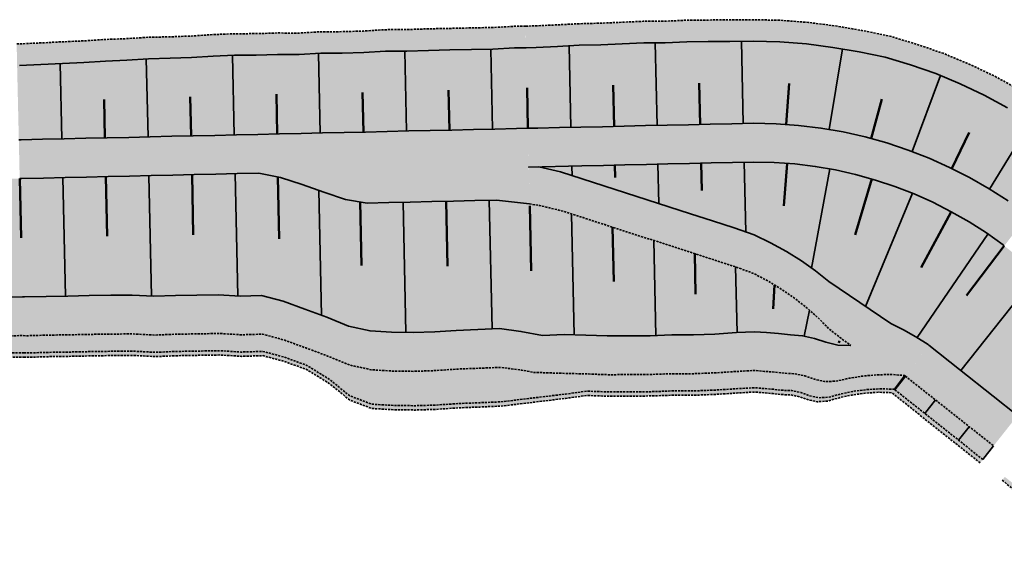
# Model space of a CAD drawing. Header units: metres. Extents: x 202556 to 220516, y 396023 to 402859.
# Tile 10 of 12: x 202893 to 203007, y 396504 to 396567. Entities that reach past the tile are written whole.
import ezdxf

# ---------------------------------------------------------------- set-up
doc = ezdxf.new("R2010")
doc.units = ezdxf.units.M
doc.linetypes.add('DASHED2', pattern=[0.375, 0.25, -0.125])
doc.layers.add('C3D-CORRIDOR', color=7, linetype='Continuous')
for name, color, linetype, lineweight in [('N-WA-GR-GRAS-V', 61, 'Continuous', 18), ('N-WA-GW-DIJK_KRUIN_BINNEN-G', 90, 'Continuous', 35), ('N-WA-GW-DIJK_KRUIN_BUITEN-G', 90, 'Continuous', 35), ('N-WA-GW-DIJK_TEEN_BINNEN-G', 90, 'Continuous', 35), ('N-WA-GW-DIJK_TEEN_BUITEN-G', 90, 'Continuous', 35), ('N-WA-GW-WATERBODEM-G', 122, 'Continuous', 35), ('N-WA-KG-ONDERHOUDGRENS_WATERSCHAP-G', 170, 'DASHED2', 35), ('N-WA-VH-VERHARDING_GRASBETONSTEEN-V', 75, 'Continuous', 18)]:
    doc.layers.add(name, color=color, linetype=linetype, lineweight=lineweight)
doc.layers.add('N-WA-GW-WATERBODEM-V', color=7, linetype='Continuous', lineweight=35, true_color=0x00cc99)

msp = doc.modelspace()

# ---------------------------------------------------------------- hatches: boundary and pattern name
at = {"layer": 'N-WA-GR-GRAS-V', "linetype": 'Continuous', "lineweight": 18}
for points in [[(202951.31, 396563.57), (202952.47, 396563.61), (202954.97, 396563.72), (202957.47, 396563.86), (202959.97, 396563.91), (202962.47, 396564.02), (202964.96, 396564.13), (202967.46, 396564.14), (202969.96, 396564.26), (202972.46, 396564.28), (202974.96, 396564.3), (202977.68, 396564.32), (202980.77, 396564.25), (202983.85, 396564.01), (202986.91, 396563.61), (202989.95, 396563.09), (202992.98, 396562.46), (202995.93, 396561.57), (202998.85, 396560.57), (203001.7, 396559.39), (203004.48, 396558.07), (203007.18, 396556.6), (203009.82, 396555.02), (203012.38, 396553.33), (203014.82, 396551.47), (203015.01, 396551.34), (203009.54, 396544.14), (203009.38, 396544.26), (203007.26, 396545.78), (203005.06, 396547.19), (203002.79, 396548.49), (203000.47, 396549.68), (202998.08, 396550.75), (202995.65, 396551.69), (202993.17, 396552.52), (202990.65, 396553.22), (202988.1, 396553.79), (202985.53, 396554.23), (202982.94, 396554.55), (202980.33, 396554.74), (202977.72, 396554.79), (202975.18, 396554.74), (202972.68, 396554.69), (202970.18, 396554.63), (202967.68, 396554.57), (202965.18, 396554.52), (202962.68, 396554.46), (202960.18, 396554.4), (202957.68, 396554.35), (202955.18, 396554.29), (202952.68, 396554.24), (202951.52, 396554.21), (202951.31, 396563.57)], [(202892.24, 396561.52), (202892.5, 396561.51), (202895, 396561.62), (202897.5, 396561.75), (202900, 396561.86), (202902.49, 396562.02), (202904.99, 396562.12), (202907.49, 396562.28), (202909.99, 396562.34), (202912.49, 396562.42), (202914.99, 396562.59), (202917.48, 396562.69), (202919.98, 396562.7), (202922.48, 396562.78), (202924.98, 396562.76), (202927.48, 396562.92), (202929.98, 396562.93), (202932.48, 396563), (202934.98, 396563.16), (202937.48, 396563.17), (202939.98, 396563.26), (202942.48, 396563.31), (202944.98, 396563.37), (202947.47, 396563.41), (202949.97, 396563.55), (202951.31, 396563.57), (202951.52, 396554.21), (202950.18, 396554.18), (202947.68, 396554.12), (202945.19, 396554.07), (202942.69, 396554.01), (202940.19, 396553.95), (202937.69, 396553.9), (202935.19, 396553.84), (202932.69, 396553.78), (202930.19, 396553.73), (202927.69, 396553.67), (202925.19, 396553.61), (202922.69, 396553.56), (202920.19, 396553.5), (202917.69, 396553.45), (202915.19, 396553.39), (202912.69, 396553.33), (202910.19, 396553.28), (202907.69, 396553.22), (202905.2, 396553.16), (202902.7, 396553.11), (202900.2, 396553.05), (202897.7, 396552.99), (202895.2, 396552.94), (202892.7, 396552.88), (202892.44, 396552.88), (202892.24, 396561.52)], [(202892.44, 396552.88), (202892.7, 396552.88), (202895.2, 396552.94), (202897.7, 396552.99), (202900.2, 396553.05), (202902.7, 396553.11), (202905.2, 396553.16), (202907.69, 396553.22), (202910.19, 396553.28), (202912.69, 396553.33), (202915.19, 396553.39), (202917.69, 396553.45), (202920.19, 396553.5), (202922.69, 396553.56), (202925.19, 396553.61), (202927.69, 396553.67), (202930.19, 396553.73), (202932.69, 396553.78), (202935.19, 396553.84), (202937.69, 396553.9), (202940.19, 396553.95), (202942.69, 396554.01), (202945.19, 396554.07), (202947.68, 396554.12), (202950.18, 396554.18), (202951.52, 396554.21), (202951.57, 396551.96), (202950.23, 396551.93), (202947.74, 396551.87), (202945.24, 396551.82), (202942.74, 396551.76), (202940.24, 396551.7), (202937.74, 396551.65), (202935.24, 396551.59), (202932.74, 396551.53), (202930.24, 396551.48), (202927.74, 396551.42), (202925.24, 396551.36), (202922.74, 396551.31), (202920.24, 396551.25), (202917.74, 396551.2), (202915.24, 396551.14), (202912.74, 396551.08), (202910.24, 396551.03), (202907.75, 396550.97), (202905.25, 396550.91), (202902.75, 396550.86), (202900.25, 396550.8), (202897.75, 396550.74), (202895.25, 396550.69), (202892.75, 396550.63), (202892.49, 396550.63), (202892.44, 396552.88)], [(202951.52, 396554.21), (202952.68, 396554.24), (202955.18, 396554.29), (202957.68, 396554.35), (202960.18, 396554.4), (202962.68, 396554.46), (202965.18, 396554.52), (202967.68, 396554.57), (202970.18, 396554.63), (202972.68, 396554.69), (202975.18, 396554.74), (202977.72, 396554.79), (202980.33, 396554.74), (202982.94, 396554.55), (202985.53, 396554.23), (202988.1, 396553.79), (202990.65, 396553.22), (202993.17, 396552.52), (202995.65, 396551.69), (202998.08, 396550.75), (203000.47, 396549.68), (203002.79, 396548.49), (203005.06, 396547.19), (203007.26, 396545.78), (203009.38, 396544.26), (203009.54, 396544.14), (203008.17, 396542.35), (203008.03, 396542.46), (203005.99, 396543.92), (203003.89, 396545.27), (203001.72, 396546.51), (202999.5, 396547.65), (202997.21, 396548.67), (202994.88, 396549.58), (202992.51, 396550.37), (202990.1, 396551.03), (202987.67, 396551.58), (202985.2, 396552.01), (202982.72, 396552.31), (202980.23, 396552.49), (202977.73, 396552.54), (202975.23, 396552.49), (202972.73, 396552.44), (202970.23, 396552.38), (202967.73, 396552.32), (202965.23, 396552.27), (202962.73, 396552.21), (202960.23, 396552.15), (202957.73, 396552.1), (202955.23, 396552.04), (202952.73, 396551.99), (202951.57, 396551.96), (202951.52, 396554.21)], [(202892.49, 396550.63), (202892.75, 396550.63), (202895.25, 396550.69), (202897.75, 396550.74), (202900.25, 396550.8), (202902.75, 396550.86), (202905.25, 396550.91), (202907.75, 396550.97), (202910.24, 396551.03), (202912.74, 396551.08), (202915.24, 396551.14), (202917.74, 396551.2), (202920.24, 396551.25), (202922.74, 396551.31), (202925.24, 396551.36), (202927.74, 396551.42), (202930.24, 396551.48), (202932.74, 396551.53), (202935.24, 396551.59), (202937.74, 396551.65), (202940.24, 396551.7), (202942.74, 396551.76), (202945.24, 396551.82), (202947.74, 396551.87), (202950.23, 396551.93), (202951.57, 396551.96), (202951.73, 396545.21), (202950.38, 396545.68), (202947.87, 396545.87), (202945.37, 396545.82), (202942.87, 396545.76), (202940.37, 396545.71), (202937.87, 396545.65), (202935.37, 396545.59), (202932.87, 396545.54), (202930.36, 396545.96), (202927.84, 396546.81), (202925.32, 396547.67), (202922.8, 396548.52), (202920.29, 396549), (202917.79, 396548.95), (202915.29, 396548.89), (202912.8, 396548.83), (202910.3, 396548.78), (202907.8, 396548.72), (202905.3, 396548.66), (202902.8, 396548.61), (202900.3, 396548.55), (202897.8, 396548.49), (202895.3, 396548.44), (202892.8, 396548.38), (202892.54, 396548.38), (202892.49, 396550.63)], [(202951.57, 396551.96), (202952.73, 396551.99), (202955.23, 396552.04), (202957.73, 396552.1), (202960.23, 396552.15), (202962.73, 396552.21), (202965.23, 396552.27), (202967.73, 396552.32), (202970.23, 396552.38), (202972.73, 396552.44), (202975.23, 396552.49), (202977.73, 396552.54), (202980.23, 396552.49), (202982.72, 396552.31), (202985.2, 396552.01), (202987.67, 396551.58), (202990.1, 396551.03), (202992.51, 396550.37), (202994.88, 396549.58), (202997.21, 396548.67), (202999.5, 396547.65), (203001.72, 396546.51), (203003.89, 396545.27), (203005.99, 396543.92), (203008.03, 396542.46), (203008.17, 396542.35), (203006.81, 396540.56), (203006.67, 396540.67), (203004.73, 396542.06), (203002.72, 396543.35), (203000.65, 396544.53), (202998.52, 396545.62), (202996.35, 396546.59), (202994.12, 396547.46), (202991.86, 396548.21), (202989.56, 396548.85), (202987.23, 396549.38), (202984.87, 396549.78), (202982.5, 396550.07), (202980.12, 396550.24), (202977.74, 396550.29), (202975.28, 396550.24), (202972.78, 396550.19), (202970.28, 396550.13), (202967.78, 396550.07), (202965.28, 396550.02), (202962.78, 396549.96), (202960.28, 396549.91), (202957.78, 396549.85), (202955.28, 396549.79), (202952.78, 396549.74), (202951.63, 396549.71), (202951.57, 396551.96)], [(202952.78, 396549.74), (202955.28, 396549.79), (202957.78, 396549.85), (202960.28, 396549.91), (202962.78, 396549.96), (202965.28, 396550.02), (202967.78, 396550.07), (202970.28, 396550.13), (202972.78, 396550.19), (202975.28, 396550.24), (202977.74, 396550.29), (202980.12, 396550.24), (202982.5, 396550.07), (202984.87, 396549.78), (202987.23, 396549.38), (202989.56, 396548.85), (202991.86, 396548.21), (202994.12, 396547.46), (202996.35, 396546.59), (202998.52, 396545.62), (203000.65, 396544.53), (203002.72, 396543.35), (203004.73, 396542.06), (203006.67, 396540.67), (203006.81, 396540.56), (202998.06, 396529.04), (202997.96, 396529.11), (202996.55, 396530.01), (202995.11, 396530.82), (202993.63, 396531.56), (202992.11, 396532.22), (202990.58, 396532.8), (202989.19, 396533.79), (202987.87, 396535.14), (202986.44, 396536.44), (202984.9, 396537.67), (202983.26, 396538.84), (202981.53, 396539.92), (202979.69, 396540.92), (202977.77, 396541.83), (202975.45, 396542.66), (202972.93, 396543.47), (202970.41, 396544.28), (202967.89, 396545.09), (202965.37, 396545.9), (202962.86, 396546.71), (202960.34, 396547.52), (202957.82, 396548.34), (202955.3, 396549.15), (202952.78, 396549.74), (202952.78, 396549.74)], [(202730.53, 396528.13), (202731.77, 396529.58), (202735.12, 396532.98), (202738.79, 396536.02), (202742.75, 396538.69), (202746.96, 396540.94), (202751.37, 396542.77), (202755.94, 396544.14), (202760.62, 396545.06), (202765.38, 396545.5), (202770.33, 396545.62), (202775.33, 396545.73), (202780.33, 396545.84), (202785.33, 396545.96), (202790.33, 396546.07), (202795.33, 396546.18), (202800.32, 396546.29), (202805.32, 396546.41), (202810.32, 396546.52), (202815.32, 396546.63), (202820.32, 396546.75), (202825.32, 396546.86), (202830.32, 396546.97), (202835.31, 396547.08), (202840.31, 396547.2), (202845.31, 396547.31), (202850.31, 396547.42), (202855.31, 396547.54), (202860.31, 396547.65), (202865.31, 396547.76), (202870.31, 396547.87), (202875.3, 396547.99), (202880.3, 396548.1), (202885.3, 396548.21), (202890.3, 396548.33), (202892.54, 396548.38), (202892.85, 396534.64), (202890.61, 396534.62), (202885.61, 396534.7), (202880.6, 396534.87), (202875.6, 396534.93), (202870.6, 396534.96), (202865.6, 396534.94), (202860.59, 396535.05), (202855.59, 396535.25), (202850.58, 396535.38), (202845.58, 396535.62), (202840.57, 396535.79), (202835.57, 396535.8), (202830.57, 396535.7), (202825.57, 396535.74), (202820.57, 396535.78), (202815.56, 396535.88), (202810.56, 396535.89), (202805.56, 396535.96), (202800.56, 396535.9), (202795.56, 396535.99), (202790.55, 396535.94), (202785.56, 396535.83), (202780.56, 396535.61), (202775.57, 396535.29), (202770.57, 396534.89), (202765.85, 396534.33), (202762.2, 396534.04), (202758.63, 396533.25), (202755.17, 396532.09), (202751.79, 396530.75), (202748.55, 396529.07), (202745.41, 396527.18), (202741.89, 396525.6), (202738.13, 396523.9), (202736.65, 396523.09), (202730.53, 396528.13)], [(203006.81, 396540.56), (203010.57, 396537.61), (203014.5, 396534.52), (203017.33, 396532.29), (203008.35, 396520.87), (203005.53, 396523.11), (203001.61, 396526.22), (202998.05, 396529.03), (203006.81, 396540.56)]]:
    msp.add_hatch(color=61, dxfattribs=at).paths.add_polyline_path(points, flags=0)
for points in [[(202892.54, 396548.38), (202892.8, 396548.38), (202895.3, 396548.44), (202897.8, 396548.49), (202900.3, 396548.55), (202902.8, 396548.61), (202905.3, 396548.66), (202907.8, 396548.72), (202910.3, 396548.78), (202912.8, 396548.83), (202915.29, 396548.89), (202917.79, 396548.95), (202920.29, 396549), (202922.8, 396548.52), (202925.32, 396547.67), (202927.84, 396546.81), (202930.36, 396545.96), (202932.87, 396545.54), (202935.37, 396545.59), (202937.87, 396545.65), (202940.37, 396545.71), (202942.87, 396545.76), (202945.37, 396545.82), (202947.87, 396545.87), (202950.38, 396545.68), (202951.77, 396545.44), (202952.11, 396530.37), (202950.72, 396530.64), (202948.21, 396530.96), (202945.71, 396530.86), (202943.21, 396530.76), (202940.71, 396530.59), (202938.22, 396530.5), (202935.71, 396530.53), (202933.21, 396530.69), (202930.7, 396531.24), (202928.17, 396532.28), (202925.65, 396533.22), (202923.13, 396534.14), (202920.61, 396534.82), (202918.11, 396534.74), (202915.61, 396534.9), (202913.11, 396534.85), (202910.61, 396534.81), (202908.11, 396534.71), (202905.61, 396534.84), (202903.11, 396534.83), (202900.61, 396534.79), (202898.11, 396534.74), (202895.61, 396534.69), (202893.11, 396534.63), (202892.85, 396534.64)], [(202951.77, 396545.44), (202952.89, 396545.24), (202955.4, 396544.65), (202957.92, 396543.84), (202960.44, 396543.03), (202962.96, 396542.21), (202965.48, 396541.4), (202968, 396540.59), (202970.51, 396539.78), (202973.03, 396538.97), (202975.55, 396538.16), (202977.79, 396537.33), (202979.49, 396536.43), (202981.09, 396535.44), (202982.61, 396534.39), (202984.02, 396533.26), (202985.34, 396532.08), (202986.55, 396530.84), (202987.88, 396529.84), (202988.99, 396529), (202990.7, 396529.25), (202992.46, 396529.4), (202994.27, 396529.44), (202996.12, 396529.36), (202997.96, 396529.11), (202998.06, 396529.04), (202998.04, 396529.02), (202997.96, 396529.11), (202996.12, 396529.36), (202994.27, 396529.44), (202992.46, 396529.4), (202990.7, 396529.25), (202988.99, 396529), (202987.48, 396529.05), (202986.11, 396529.39), (202984.78, 396529.83), (202983.4, 396530.14), (202982, 396530.23), (202980.61, 396530.39), (202979.21, 396530.5), (202977.81, 396530.6), (202975.73, 396530.49), (202973.23, 396530.33), (202970.73, 396530.23), (202968.23, 396530.23), (202965.73, 396530.14), (202963.23, 396530.12), (202960.73, 396530.11), (202958.23, 396530.19), (202955.73, 396530.26), (202953.23, 396530.15), (202952.11, 396530.37)]]:
    msp.add_hatch(color=61, dxfattribs=at).paths.add_polyline_path(points)
at = {"layer": 'N-WA-GW-WATERBODEM-V', "linetype": 'Continuous', "lineweight": 35, "true_color": 0x00cc99}
for points in [[(202740.13, 396520.23), (202741.48, 396520.91), (202744.93, 396522.28), (202748.11, 396523.57), (202750.87, 396525.21), (202753.71, 396526.69), (202756.68, 396527.86), (202759.71, 396528.88), (202762.84, 396529.58), (202766.04, 396529.83), (202770.68, 396530.39), (202775.67, 396530.79), (202780.66, 396531.11), (202785.66, 396531.33), (202790.66, 396531.44), (202795.66, 396531.49), (202800.66, 396531.4), (202805.66, 396531.46), (202810.66, 396531.39), (202815.66, 396531.38), (202820.67, 396531.28), (202825.67, 396531.24), (202830.67, 396531.2), (202835.67, 396531.3), (202840.67, 396531.29), (202845.68, 396531.12), (202850.68, 396530.88), (202855.69, 396530.76), (202860.69, 396530.55), (202865.7, 396530.44), (202870.7, 396530.46), (202875.7, 396530.44), (202880.7, 396530.37), (202885.71, 396530.21), (202890.71, 396530.12), (202892.95, 396530.15), (202893, 396528.15), (202890.76, 396528.12), (202885.75, 396528.21), (202880.75, 396528.37), (202875.75, 396528.44), (202870.74, 396528.46), (202865.74, 396528.44), (202860.74, 396528.55), (202855.73, 396528.76), (202850.73, 396528.88), (202845.72, 396529.12), (202840.72, 396529.29), (202835.72, 396529.3), (202830.72, 396529.2), (202825.72, 396529.24), (202820.71, 396529.28), (202815.71, 396529.38), (202810.71, 396529.39), (202805.71, 396529.46), (202800.71, 396529.4), (202795.7, 396529.49), (202790.7, 396529.44), (202785.7, 396529.33), (202780.71, 396529.12), (202775.71, 396528.79), (202770.72, 396528.39), (202766.13, 396527.84), (202763.13, 396527.6), (202760.19, 396526.94), (202757.35, 396525.97), (202754.57, 396524.88), (202751.9, 396523.5), (202749.3, 396521.97), (202746.28, 396520.81), (202742.98, 396519.58), (202741.67, 396518.96), (202740.13, 396520.23)], [(202995.33, 396525.45), (202998.83, 396522.68), (203002.74, 396519.57), (203005.56, 396517.34), (203004.33, 396515.76), (203001.51, 396518), (202997.59, 396521.11), (202994.12, 396523.86), (202995.33, 396525.45)]]:
    msp.add_hatch(color=122, dxfattribs=at).paths.add_polyline_path(points, flags=0)
for points in [[(202892.95, 396530.15), (202893.21, 396530.13), (202895.71, 396530.2), (202898.21, 396530.24), (202900.71, 396530.29), (202903.21, 396530.33), (202905.71, 396530.34), (202908.21, 396530.21), (202910.71, 396530.31), (202913.21, 396530.35), (202915.71, 396530.4), (202918.22, 396530.24), (202920.72, 396530.32), (202923.23, 396529.64), (202925.75, 396528.72), (202928.27, 396527.78), (202930.8, 396526.74), (202933.31, 396526.19), (202935.82, 396526.03), (202938.32, 396526), (202940.82, 396526.09), (202943.31, 396526.26), (202945.81, 396526.36), (202948.31, 396526.46), (202950.82, 396526.14), (202952.17, 396525.88), (202952.26, 396522.93), (202948.4, 396522.46), (202945.9, 396522.36), (202943.4, 396522.26), (202940.91, 396522.09), (202938.41, 396522.01), (202935.91, 396522.04), (202933.4, 396522.19), (202930.88, 396523.14), (202928.33, 396525.18), (202925.8, 396526.72), (202923.28, 396527.64), (202920.76, 396528.32), (202918.26, 396528.24), (202915.76, 396528.4), (202913.26, 396528.35), (202910.76, 396528.31), (202908.26, 396528.21), (202905.76, 396528.34), (202903.26, 396528.33), (202900.76, 396528.29), (202898.26, 396528.24), (202895.76, 396528.2), (202893.26, 396528.13), (202893, 396528.15)], [(202952.16, 396525.88), (202955.83, 396525.76), (202958.33, 396525.7), (202960.83, 396525.61), (202963.33, 396525.62), (202965.83, 396525.64), (202968.33, 396525.73), (202970.83, 396525.73), (202973.33, 396525.83), (202975.83, 396525.99), (202977.83, 396526.1), (202979, 396526), (202980.17, 396525.91), (202981.34, 396525.78), (202982.53, 396525.72), (202983.68, 396525.47), (202984.8, 396525.08), (202985.96, 396524.82), (202987.25, 396524.85), (202988.76, 396525.19), (202990.32, 396525.44), (202991.93, 396525.59), (202993.59, 396525.64), (202995.25, 396525.52), (202995.32, 396525.44), (202994.11, 396523.85), (202994.05, 396523.92), (202992.47, 396523.98), (202990.89, 396523.88), (202989.37, 396523.69), (202987.89, 396523.39), (202986.48, 396523), (202985.28, 396522.94), (202984.22, 396523.17), (202983.19, 396523.53), (202982.14, 396523.76), (202981.05, 396523.8), (202979.98, 396523.92), (202978.91, 396524), (202977.84, 396524.1), (202975.87, 396523.99), (202973.37, 396523.83), (202970.88, 396523.73), (202968.38, 396523.73), (202965.88, 396523.64), (202963.38, 396523.63), (202960.88, 396523.61), (202958.37, 396523.7), (202955.88, 396523.36), (202952.26, 396522.93)]]:
    msp.add_hatch(color=122, dxfattribs=at).paths.add_polyline_path(points)
at = {"layer": 'N-WA-VH-VERHARDING_GRASBETONSTEEN-V', "linetype": 'Continuous', "lineweight": 18}
for points in [[(202951.26, 396566.07), (202952.42, 396566.11), (202954.91, 396566.22), (202957.41, 396566.35), (202959.91, 396566.41), (202962.41, 396566.52), (202964.91, 396566.63), (202967.41, 396566.64), (202969.91, 396566.76), (202972.41, 396566.78), (202974.91, 396566.8), (202977.67, 396566.82), (202980.89, 396566.75), (202984.09, 396566.5), (202987.27, 396566.09), (202990.44, 396565.54), (202993.58, 396564.89), (202996.66, 396563.96), (202999.7, 396562.92), (203002.66, 396561.7), (203005.56, 396560.33), (203008.37, 396558.8), (203011.12, 396557.16), (203013.78, 396555.4), (203016.33, 396553.47), (203016.52, 396553.33), (203015.01, 396551.34), (203014.82, 396551.47), (203012.38, 396553.33), (203009.82, 396555.02), (203007.18, 396556.6), (203004.48, 396558.07), (203001.7, 396559.39), (202998.85, 396560.57), (202995.93, 396561.57), (202992.98, 396562.46), (202989.95, 396563.09), (202986.91, 396563.61), (202983.85, 396564.01), (202980.77, 396564.25), (202977.68, 396564.32), (202974.96, 396564.3), (202972.46, 396564.28), (202969.96, 396564.26), (202967.46, 396564.14), (202964.96, 396564.13), (202962.47, 396564.02), (202959.97, 396563.91), (202957.47, 396563.86), (202954.97, 396563.72), (202952.47, 396563.61), (202951.31, 396563.57), (202951.26, 396566.07)], [(202892.19, 396564.02), (202892.45, 396564.01), (202894.95, 396564.12), (202897.44, 396564.25), (202899.94, 396564.36), (202902.44, 396564.52), (202904.94, 396564.62), (202907.43, 396564.78), (202909.93, 396564.83), (202912.43, 396564.92), (202914.93, 396565.09), (202917.43, 396565.19), (202919.93, 396565.2), (202922.43, 396565.28), (202924.93, 396565.26), (202927.42, 396565.42), (202929.92, 396565.43), (202932.42, 396565.5), (202934.92, 396565.66), (202937.42, 396565.67), (202939.92, 396565.76), (202942.42, 396565.81), (202944.92, 396565.87), (202947.42, 396565.91), (202949.92, 396566.05), (202951.25, 396566.07), (202951.31, 396563.57), (202949.97, 396563.55), (202947.47, 396563.41), (202944.98, 396563.37), (202942.48, 396563.31), (202939.98, 396563.26), (202937.48, 396563.17), (202934.98, 396563.16), (202932.48, 396563), (202929.98, 396562.93), (202927.48, 396562.92), (202924.98, 396562.76), (202922.48, 396562.78), (202919.98, 396562.7), (202917.48, 396562.69), (202914.99, 396562.59), (202912.49, 396562.42), (202909.99, 396562.34), (202907.49, 396562.28), (202904.99, 396562.12), (202902.49, 396562.02), (202900, 396561.86), (202897.5, 396561.75), (202895, 396561.62), (202892.5, 396561.51), (202892.24, 396561.52), (202892.19, 396564.02)], [(202736.65, 396523.09), (202738.13, 396523.9), (202741.89, 396525.6), (202745.41, 396527.18), (202748.55, 396529.07), (202751.79, 396530.75), (202755.17, 396532.09), (202758.63, 396533.25), (202762.2, 396534.04), (202765.85, 396534.33), (202770.57, 396534.89), (202775.57, 396535.29), (202780.56, 396535.61), (202785.56, 396535.83), (202790.55, 396535.94), (202795.56, 396535.99), (202800.56, 396535.9), (202805.56, 396535.96), (202810.56, 396535.89), (202815.56, 396535.88), (202820.57, 396535.78), (202825.57, 396535.74), (202830.57, 396535.7), (202835.57, 396535.8), (202840.57, 396535.79), (202845.58, 396535.62), (202850.58, 396535.38), (202855.59, 396535.25), (202860.59, 396535.05), (202865.6, 396534.94), (202870.6, 396534.96), (202875.6, 396534.93), (202880.6, 396534.87), (202885.61, 396534.7), (202890.61, 396534.62), (202892.85, 396534.64), (202892.95, 396530.15), (202890.71, 396530.12), (202885.71, 396530.21), (202880.7, 396530.37), (202875.7, 396530.44), (202870.7, 396530.46), (202865.7, 396530.44), (202860.69, 396530.55), (202855.69, 396530.76), (202850.68, 396530.88), (202845.68, 396531.12), (202840.67, 396531.29), (202835.67, 396531.3), (202830.67, 396531.2), (202825.67, 396531.24), (202820.67, 396531.28), (202815.66, 396531.38), (202810.66, 396531.39), (202805.66, 396531.46), (202800.66, 396531.4), (202795.66, 396531.49), (202790.66, 396531.44), (202785.66, 396531.33), (202780.66, 396531.11), (202775.67, 396530.79), (202770.68, 396530.39), (202766.04, 396529.83), (202762.84, 396529.58), (202759.71, 396528.88), (202756.68, 396527.86), (202753.71, 396526.69), (202750.87, 396525.21), (202748.11, 396523.57), (202744.93, 396522.28), (202741.48, 396520.91), (202740.13, 396520.23), (202736.65, 396523.09)], [(202741.67, 396518.96), (202742.98, 396519.58), (202746.28, 396520.81), (202749.3, 396521.97), (202751.9, 396523.5), (202754.57, 396524.88), (202757.35, 396525.97), (202760.19, 396526.94), (202763.13, 396527.6), (202766.13, 396527.84), (202770.72, 396528.39), (202775.71, 396528.79), (202780.71, 396529.12), (202785.7, 396529.33), (202790.7, 396529.44), (202795.7, 396529.49), (202800.71, 396529.4), (202805.71, 396529.46), (202810.71, 396529.39), (202815.71, 396529.38), (202820.71, 396529.28), (202825.72, 396529.24), (202830.72, 396529.2), (202835.72, 396529.3), (202840.72, 396529.29), (202845.72, 396529.12), (202850.73, 396528.88), (202855.73, 396528.76), (202860.74, 396528.55), (202865.74, 396528.44), (202870.74, 396528.46), (202875.75, 396528.44), (202880.75, 396528.37), (202885.75, 396528.21), (202890.76, 396528.12), (202893, 396528.15), (202893.01, 396527.65), (202890.77, 396527.62), (202885.77, 396527.71), (202880.76, 396527.87), (202875.76, 396527.94), (202870.76, 396527.96), (202865.75, 396527.94), (202860.75, 396528.05), (202855.74, 396528.26), (202850.74, 396528.38), (202845.73, 396528.62), (202840.73, 396528.79), (202835.73, 396528.8), (202830.73, 396528.71), (202825.73, 396528.74), (202820.72, 396528.78), (202815.72, 396528.88), (202810.72, 396528.89), (202805.72, 396528.96), (202800.72, 396528.9), (202795.71, 396528.99), (202790.71, 396528.94), (202785.71, 396528.83), (202780.72, 396528.62), (202775.72, 396528.29), (202770.73, 396527.89), (202766.15, 396527.34), (202763.2, 396527.11), (202760.31, 396526.45), (202757.52, 396525.5), (202754.78, 396524.43), (202752.16, 396523.07), (202749.6, 396521.57), (202746.62, 396520.44), (202743.35, 396519.24), (202742.06, 396518.64), (202741.67, 396518.96)], [(202998.05, 396529.03), (203001.61, 396526.22), (203005.53, 396523.11), (203008.35, 396520.87), (203005.56, 396517.34), (203002.74, 396519.57), (202998.83, 396522.68), (202995.33, 396525.45), (202998.05, 396529.03)], [(202994.12, 396523.86), (202997.59, 396521.11), (203001.51, 396518), (203004.33, 396515.76), (203004.02, 396515.37), (203001.2, 396517.61), (202997.28, 396520.71), (202993.82, 396523.46), (202994.12, 396523.86)], [(203006.87, 396513.75), (203009.34, 396511.79), (203013.26, 396508.68), (203017.18, 396505.58), (203018.15, 396504.81), (203017.84, 396504.41), (203016.87, 396505.18), (203012.95, 396508.29), (203009.03, 396511.39), (203006.57, 396513.35), (203006.87, 396513.75)]]:
    msp.add_hatch(color=75, dxfattribs=at).paths.add_polyline_path(points, flags=0)
for points in [[(202951.63, 396549.71), (202952.78, 396549.74), (202955.3, 396549.15), (202957.82, 396548.34), (202960.34, 396547.52), (202962.86, 396546.71), (202965.37, 396545.9), (202967.89, 396545.09), (202970.41, 396544.28), (202972.93, 396543.47), (202975.45, 396542.66), (202977.77, 396541.83), (202979.69, 396540.92), (202981.53, 396539.92), (202983.26, 396538.84), (202984.9, 396537.67), (202986.44, 396536.44), (202993.63, 396531.56), (202995.11, 396530.82), (202996.55, 396530.01), (202997.96, 396529.11), (202996.12, 396529.36), (202994.27, 396529.44), (202992.46, 396529.4), (202990.7, 396529.25), (202988.99, 396529), (202986.55, 396530.84), (202985.34, 396532.08), (202984.02, 396533.26), (202982.61, 396534.39), (202981.09, 396535.44), (202979.49, 396536.43), (202977.79, 396537.33), (202975.55, 396538.16), (202973.03, 396538.97), (202970.51, 396539.78), (202968, 396540.59), (202965.48, 396541.4), (202962.96, 396542.21), (202960.44, 396543.03), (202957.92, 396543.84), (202955.4, 396544.65), (202952.89, 396545.24), (202951.72, 396545.44)], [(202892.85, 396534.64), (202893.11, 396534.63), (202895.61, 396534.69), (202898.11, 396534.74), (202900.61, 396534.79), (202903.11, 396534.83), (202905.61, 396534.84), (202908.11, 396534.71), (202910.61, 396534.81), (202913.11, 396534.85), (202915.61, 396534.9), (202918.11, 396534.74), (202920.61, 396534.82), (202923.13, 396534.14), (202925.65, 396533.22), (202928.17, 396532.28), (202930.7, 396531.24), (202933.21, 396530.69), (202935.71, 396530.53), (202938.22, 396530.5), (202940.71, 396530.59), (202943.21, 396530.76), (202945.71, 396530.86), (202948.21, 396530.96), (202950.72, 396530.64), (202952.11, 396530.37), (202952.21, 396525.87), (202950.82, 396526.14), (202948.31, 396526.46), (202945.81, 396526.36), (202943.31, 396526.26), (202940.82, 396526.09), (202938.32, 396526), (202935.82, 396526.03), (202933.31, 396526.19), (202930.8, 396526.74), (202928.27, 396527.78), (202925.75, 396528.72), (202923.23, 396529.64), (202920.72, 396530.32), (202918.22, 396530.24), (202915.71, 396530.4), (202913.21, 396530.35), (202910.71, 396530.31), (202908.21, 396530.21), (202905.71, 396530.34), (202903.21, 396530.33), (202900.71, 396530.29), (202898.21, 396530.24), (202895.71, 396530.2), (202893.21, 396530.13), (202892.95, 396530.15)], [(202952.11, 396530.37), (202953.23, 396530.15), (202955.73, 396530.26), (202958.23, 396530.19), (202960.73, 396530.11), (202963.23, 396530.12), (202965.73, 396530.14), (202968.23, 396530.23), (202970.73, 396530.23), (202973.23, 396530.33), (202975.73, 396530.49), (202977.81, 396530.6), (202979.21, 396530.5), (202980.61, 396530.39), (202982, 396530.23), (202983.4, 396530.14), (202984.78, 396529.83), (202986.11, 396529.39), (202987.48, 396529.05), (202988.99, 396529), (202990.7, 396529.25), (202992.46, 396529.4), (202994.27, 396529.44), (202996.12, 396529.36), (202997.96, 396529.11), (202998.04, 396529.02), (202995.32, 396525.44), (202995.25, 396525.52), (202993.59, 396525.64), (202991.93, 396525.59), (202990.32, 396525.44), (202988.76, 396525.19), (202987.25, 396524.85), (202985.96, 396524.82), (202984.8, 396525.08), (202983.68, 396525.47), (202982.53, 396525.72), (202981.34, 396525.78), (202980.17, 396525.91), (202979, 396526), (202977.83, 396526.1), (202975.83, 396525.99), (202973.33, 396525.83), (202970.83, 396525.73), (202968.33, 396525.73), (202965.83, 396525.64), (202963.33, 396525.62), (202960.83, 396525.61), (202958.33, 396525.7), (202955.83, 396525.76), (202953.33, 396525.65), (202952.16, 396525.88)], [(202893, 396528.15), (202893.26, 396528.13), (202895.76, 396528.2), (202898.26, 396528.24), (202900.76, 396528.29), (202903.26, 396528.33), (202905.76, 396528.34), (202908.26, 396528.21), (202910.76, 396528.31), (202913.26, 396528.35), (202915.76, 396528.4), (202918.26, 396528.24), (202920.76, 396528.32), (202923.28, 396527.64), (202925.8, 396526.72), (202928.33, 396525.18), (202930.88, 396523.14), (202933.4, 396522.19), (202935.91, 396522.04), (202938.41, 396522.01), (202940.91, 396522.09), (202943.4, 396522.26), (202945.9, 396522.36), (202948.4, 396522.46), (202950.74, 396522.74), (202952.26, 396522.93), (202952.15, 396522.41), (202948.41, 396521.96), (202945.91, 396521.86), (202943.41, 396521.76), (202940.92, 396521.59), (202938.42, 396521.51), (202935.92, 396521.54), (202933.41, 396521.69), (202930.89, 396522.64), (202928.34, 396524.68), (202925.81, 396526.22), (202923.29, 396527.14), (202920.77, 396527.82), (202918.27, 396527.74), (202915.77, 396527.9), (202913.27, 396527.86), (202910.77, 396527.81), (202908.27, 396527.71), (202905.77, 396527.84), (202903.27, 396527.83), (202900.77, 396527.79), (202898.27, 396527.74), (202895.77, 396527.7), (202893.27, 396527.63), (202893.01, 396527.65)], [(202952.26, 396522.93), (202955.88, 396523.36), (202958.37, 396523.7), (202960.88, 396523.61), (202963.38, 396523.63), (202965.88, 396523.64), (202968.38, 396523.73), (202970.88, 396523.73), (202973.37, 396523.83), (202975.87, 396523.99), (202977.84, 396524.1), (202978.91, 396524), (202979.98, 396523.92), (202981.05, 396523.8), (202982.14, 396523.76), (202983.19, 396523.53), (202984.22, 396523.17), (202985.28, 396522.94), (202986.48, 396523), (202987.89, 396523.39), (202989.37, 396523.69), (202990.89, 396523.88), (202992.47, 396523.98), (202994.05, 396523.92), (202994.11, 396523.85), (202993.81, 396523.45), (202993.74, 396523.52), (202992.19, 396523.57), (202990.63, 396523.46), (202989.13, 396523.25), (202987.68, 396522.94), (202986.29, 396522.54), (202985.11, 396522.47), (202984.07, 396522.69), (202983.07, 396523.04), (202982.04, 396523.27), (202980.98, 396523.3), (202979.93, 396523.42), (202978.89, 396523.51), (202977.84, 396523.6), (202975.88, 396523.49), (202973.39, 396523.33), (202970.89, 396523.23), (202968.39, 396523.23), (202965.89, 396523.14), (202963.39, 396523.13), (202960.89, 396523.11), (202958.39, 396523.2), (202955.89, 396522.86), (202952.15, 396522.41)]]:
    msp.add_hatch(color=75, dxfattribs=at).paths.add_polyline_path(points)

# ---------------------------------------------------------------- linework, layer by layer
at = {"layer": 'C3D-CORRIDOR', "color": 7, "linetype": 'Continuous', "lineweight": 35}
for p, q in [((202976.52, 396554.77, 16.1), (202976.3, 396564.31, 12.92)), ((202937.43, 396553.89, 16.1), (202937.22, 396563.17, 13.01)), ((202947.43, 396554.12, 16.1), (202947.22, 396563.41, 13)), ((202956.52, 396554.32, 16.1), (202956.31, 396563.79, 12.94)), ((202966.52, 396554.55, 16.1), (202966.3, 396564.14, 12.9)), ((202986.48, 396554.07, 16.1), (202988.03, 396563.42, 12.94)), ((202907.44, 396553.21, 16.1), (202907.23, 396562.26, 13.08)), ((202917.43, 396553.44, 16.1), (202917.22, 396562.68, 13.02)), ((202927.43, 396553.66, 16.1), (202927.22, 396562.9, 13.02)), ((202897.44, 396552.99, 16.1), (202897.24, 396561.73, 13.18)), ((202996.13, 396551.51, 16.1), (202999.41, 396560.34, 12.96)), ((203005.11, 396547.16, 16.1), (203009.88, 396554.98, 13.05)), ((202956.62, 396549.82, 16.1), (202956.65, 396548.71, 15.88)), ((202966.62, 396550.05, 16.1), (202966.72, 396545.47, 15.18)), ((202976.62, 396550.27, 16.1), (202976.8, 396542.18, 14.48)), ((202986.57, 396549.49, 16.1), (202984.45, 396537.99, 13.76)), ((202897.54, 396548.49, 16.1), (202897.85, 396534.74, 13.35)), ((202907.54, 396548.71, 16.1), (202907.85, 396534.72, 13.3)), ((202917.53, 396548.94, 16.1), (202917.86, 396534.75, 13.26)), ((202927.24, 396547.02, 16.1), (202927.57, 396532.5, 13.2)), ((202996.14, 396546.67, 16.1), (202990.72, 396533.53, 16.1)), ((202937.03, 396545.63, 16.1), (202937.37, 396530.51, 13.08)), ((202947.03, 396545.86, 16.1), (202947.37, 396530.92, 13.11)), ((202956.6, 396544.26, 15.89), (202956.91, 396530.23, 13.08)), ((203004.92, 396541.92, 16.1), (202996.69, 396529.92, 13.19)), ((202966.12, 396541.2, 15.23), (202966.37, 396530.16, 13.03)), ((202975.63, 396538.13, 14.58), (202975.81, 396530.49, 13.05)), ((203010.75, 396537.47, 16.1), (203001.78, 396526.08, 13.2)), ((202984.2, 396533.1, 13.69), (202983.58, 396530.1, 13.08))]:
    msp.add_line(p, q, dxfattribs=at)
at = {"layer": 'C3D-CORRIDOR', "color": 7, "linetype": 'Continuous', "lineweight": 50}
for p, q in [((202942.43, 396554, 16.1), (202942.32, 396558.65, 14.55)), ((202951.52, 396554.21, 16.1), (202951.42, 396558.89, 14.54)), ((202961.52, 396554.43, 16.1), (202961.41, 396559.2, 14.51)), ((202971.52, 396554.66, 16.1), (202971.41, 396559.47, 14.5)), ((202981.51, 396554.65, 16.1), (202981.84, 396559.4, 14.51)), ((202902.44, 396553.1, 16.1), (202902.34, 396557.55, 14.62)), ((202912.43, 396553.33, 16.1), (202912.33, 396557.87, 14.58)), ((202922.43, 396553.55, 16.1), (202922.33, 396558.16, 14.56)), ((202932.43, 396553.78, 16.1), (202932.33, 396558.38, 14.56)), ((202991.36, 396553.02, 16.1), (202992.59, 396557.61, 14.51)), ((203000.72, 396549.55, 16.1), (203002.75, 396553.73, 14.55)), ((202961.62, 396549.94, 16.1), (202961.65, 396548.51, 15.82)), ((202971.62, 396550.16, 16.1), (202971.69, 396547, 15.47)), ((202981.61, 396550.13, 16.1), (202981.23, 396545.21, 15.11)), ((202892.54, 396548.38, 16.1), (202892.7, 396541.51, 14.73)), ((202902.54, 396548.6, 16.1), (202902.69, 396541.71, 14.72)), ((202912.54, 396548.83, 16.1), (202912.69, 396541.84, 14.7)), ((202922.49, 396548.58, 16.1), (202922.66, 396541.4, 14.66)), ((202991.43, 396548.33, 16.1), (202989.52, 396541.85, 14.75)), ((202932.04, 396545.68, 16.1), (202932.21, 396538.27, 14.62)), ((202942.03, 396545.74, 16.1), (202942.2, 396538.22, 14.6)), ((202951.73, 396545.21, 16.1), (202951.9, 396537.68, 14.59)), ((203000.66, 396544.53, 16.1), (202997.15, 396538.04, 14.62)), ((202961.36, 396542.73, 15.56), (202961.5, 396536.42, 14.3)), ((203006.81, 396540.56, 16.1), (203002.43, 396534.8, 14.65)), ((202970.88, 396539.66, 14.9), (202970.98, 396534.95, 13.96)), ((202980.15, 396536.02, 14.16), (202979.97, 396533.24, 13.6)), ((202987.7, 396529.54, 13.19), (202987.61, 396529.3, 13.14))]:
    msp.add_line(p, q, dxfattribs=at)
at = {"layer": 'N-WA-GW-DIJK_KRUIN_BINNEN-G', "color": 90, "linetype": 'Continuous', "lineweight": 35, "elevation": 16.1}
for points in [[(202951.63, 396549.71), (202957.78, 396549.85), (202960.28, 396549.91), (202962.78, 396549.96), (202965.28, 396550.02), (202967.78, 396550.07), (202970.28, 396550.13), (202972.78, 396550.19), (202975.28, 396550.24), (202977.74, 396550.29), (202980.12, 396550.24), (202982.5, 396550.07), (202984.87, 396549.78), (202987.23, 396549.38), (202989.56, 396548.85), (202991.86, 396548.21), (202994.12, 396547.46), (202996.35, 396546.59), (202998.52, 396545.62), (203000.65, 396544.53), (203002.72, 396543.35), (203004.73, 396542.06), (203006.67, 396540.67), (203006.81, 396540.56)], [(202997.96, 396529.11), (202998.06, 396529.04), (202997.96, 396529.11), (202996.55, 396530.01), (202995.11, 396530.82), (202993.63, 396531.56), (202986.44, 396536.44), (202984.9, 396537.67), (202983.26, 396538.84), (202981.53, 396539.92), (202979.69, 396540.92), (202977.77, 396541.83), (202975.45, 396542.66), (202972.93, 396543.47), (202970.41, 396544.28), (202967.89, 396545.09), (202965.37, 396545.9), (202962.86, 396546.71), (202960.34, 396547.52), (202957.82, 396548.34), (202955.3, 396549.15), (202952.78, 396549.74), (202951.63, 396549.71), (202952.78, 396549.74)], [(202892.54, 396548.38), (202892.8, 396548.38), (202895.3, 396548.44), (202897.8, 396548.49), (202900.3, 396548.55), (202902.8, 396548.61), (202905.3, 396548.66), (202907.8, 396548.72), (202910.3, 396548.78), (202912.8, 396548.83), (202915.29, 396548.89), (202917.79, 396548.95), (202920.29, 396549), (202922.8, 396548.52), (202925.32, 396547.67), (202927.84, 396546.81), (202930.36, 396545.96), (202932.87, 396545.54), (202935.37, 396545.59), (202937.87, 396545.65), (202940.37, 396545.71), (202942.87, 396545.76), (202945.37, 396545.82), (202947.87, 396545.87), (202951.7, 396545.45)]]:
    msp.add_lwpolyline(points, dxfattribs=at)
at = {"layer": 'N-WA-GW-DIJK_KRUIN_BUITEN-G', "color": 90, "linetype": 'Continuous', "lineweight": 35, "elevation": 16.1}
for points in [[(202892.44, 396552.88), (202892.7, 396552.88), (202895.2, 396552.94), (202897.7, 396552.99), (202900.2, 396553.05), (202902.7, 396553.11), (202905.2, 396553.16), (202907.69, 396553.22), (202910.19, 396553.28), (202912.69, 396553.33), (202915.19, 396553.39), (202917.69, 396553.45), (202920.19, 396553.5), (202922.69, 396553.56), (202925.19, 396553.61), (202927.69, 396553.67), (202930.19, 396553.73), (202932.69, 396553.78), (202935.19, 396553.84), (202937.69, 396553.9), (202940.19, 396553.95), (202942.69, 396554.01), (202945.19, 396554.07), (202947.68, 396554.12), (202950.18, 396554.18), (202951.52, 396554.21)], [(202951.52, 396554.21), (202952.68, 396554.24), (202955.18, 396554.29), (202957.68, 396554.35), (202960.18, 396554.4), (202962.68, 396554.46), (202965.18, 396554.52), (202967.68, 396554.57), (202970.18, 396554.63), (202972.68, 396554.69), (202975.18, 396554.74), (202977.72, 396554.79), (202980.33, 396554.74), (202982.94, 396554.55), (202985.53, 396554.23), (202988.1, 396553.79), (202990.65, 396553.22), (202993.17, 396552.52), (202995.65, 396551.69), (202998.08, 396550.75), (203000.47, 396549.68), (203002.79, 396548.49), (203005.06, 396547.19), (203007.26, 396545.78)]]:
    msp.add_lwpolyline(points, dxfattribs=at)
at = {"layer": 'N-WA-GW-DIJK_TEEN_BINNEN-G', "color": 90, "linetype": 'Continuous', "lineweight": 35}
for points, elevation in [([(202890.61, 396534.62), (202892.85, 396534.64)], 14.61), ([(202892.85, 396534.64), (202893.11, 396534.63), (202895.61, 396534.69), (202898.11, 396534.74), (202900.61, 396534.79), (202903.11, 396534.83), (202905.61, 396534.84), (202908.11, 396534.71), (202910.61, 396534.81), (202913.11, 396534.85), (202915.61, 396534.9), (202918.11, 396534.74), (202920.61, 396534.82), (202923.13, 396534.14), (202925.65, 396533.22), (202928.17, 396532.28), (202930.7, 396531.24), (202933.21, 396530.69), (202935.71, 396530.53), (202938.22, 396530.5), (202940.71, 396530.59), (202943.21, 396530.76), (202945.71, 396530.86), (202948.21, 396530.96), (202950.72, 396530.64), (202953.23, 396530.15)], 13.35), ([(202998.05, 396529.03), (203001.61, 396526.22), (203005.53, 396523.11), (203008.35, 396520.87)], 13.2)]:
    msp.add_lwpolyline(points, dxfattribs=dict(at, elevation=elevation))
at = {"layer": 'N-WA-GW-DIJK_TEEN_BUITEN-G', "color": 90, "linetype": 'Continuous', "lineweight": 35}
for points, elevation in [([(202951.31, 396563.57), (202952.47, 396563.61), (202954.97, 396563.72), (202957.47, 396563.86), (202959.97, 396563.91), (202962.47, 396564.02), (202964.96, 396564.13), (202967.46, 396564.14), (202969.96, 396564.26), (202972.46, 396564.28), (202974.96, 396564.3), (202977.68, 396564.32), (202980.77, 396564.25), (202983.85, 396564.01), (202986.91, 396563.61), (202989.95, 396563.09), (202992.98, 396562.46), (202995.93, 396561.57), (202998.85, 396560.57), (203001.7, 396559.39), (203004.48, 396558.07), (203007.18, 396556.6)], 12.98), ([(202892.5, 396561.51), (202895, 396561.62), (202897.5, 396561.75), (202900, 396561.86), (202902.49, 396562.02), (202904.99, 396562.12), (202907.49, 396562.28), (202909.99, 396562.34), (202912.49, 396562.42), (202914.99, 396562.59), (202917.48, 396562.69), (202919.98, 396562.7), (202922.48, 396562.78), (202924.98, 396562.76), (202927.48, 396562.92), (202929.98, 396562.93), (202932.48, 396563), (202934.98, 396563.16), (202937.48, 396563.17), (202939.98, 396563.26), (202942.48, 396563.31), (202944.98, 396563.37), (202947.47, 396563.41), (202949.97, 396563.55), (202951.31, 396563.57)], 13.22), ([(202953.23, 396530.15), (202955.73, 396530.26), (202958.23, 396530.19), (202960.73, 396530.11), (202963.23, 396530.12), (202965.73, 396530.14), (202968.23, 396530.23), (202970.73, 396530.23), (202973.23, 396530.33), (202975.73, 396530.49), (202977.81, 396530.6), (202979.21, 396530.5), (202980.61, 396530.39), (202982, 396530.23), (202983.4, 396530.14), (202984.78, 396529.83), (202986.11, 396529.39), (202987.48, 396529.05), (202988.99, 396529)], 13.09)]:
    msp.add_lwpolyline(points, dxfattribs=dict(at, elevation=elevation))
at = {"layer": 'N-WA-GW-WATERBODEM-G', "color": 122, "linetype": 'Continuous', "lineweight": 35}
for p, q in [((202995.25, 396525.52, 13.21), (202994.05, 396523.92, 13.21)), ((202995.32, 396525.44, 13.21), (202994.11, 396523.85, 13.21)), ((202995.33, 396525.45, 13.2), (202994.12, 396523.86, 13.2)), ((202998.83, 396522.68, 13.2), (202997.59, 396521.11, 13.2)), ((203002.74, 396519.57, 13.2), (203001.51, 396518, 13.2)), ((203005.56, 396517.34, 13.19), (203004.33, 396515.76, 13.19))]:
    msp.add_line(p, q, dxfattribs=at)
at = {"layer": 'N-WA-KG-ONDERHOUDGRENS_WATERSCHAP-G', "color": 170, "linetype": 'DASHED2', "lineweight": 35, "flags": 128}
for points, elevation in [([(202951.26, 396566.07), (202952.42, 396566.11), (202954.91, 396566.22), (202957.41, 396566.35), (202959.91, 396566.41), (202962.41, 396566.52), (202964.91, 396566.63), (202967.41, 396566.64), (202969.91, 396566.76), (202972.41, 396566.78), (202974.91, 396566.8), (202977.67, 396566.82), (202980.89, 396566.75), (202984.09, 396566.5), (202987.27, 396566.09), (202990.44, 396565.54), (202993.58, 396564.89), (202996.66, 396563.96), (202999.7, 396562.92), (203002.66, 396561.7), (203005.56, 396560.33), (203008.37, 396558.8), (203011.12, 396557.16), (203013.78, 396555.4), (203016.33, 396553.47), (203016.52, 396553.33)], 12.98), ([(202892.19, 396564.02), (202892.45, 396564.01), (202894.95, 396564.12), (202897.44, 396564.25), (202899.94, 396564.36), (202902.44, 396564.52), (202904.94, 396564.62), (202907.43, 396564.78), (202909.93, 396564.83), (202912.43, 396564.92), (202914.93, 396565.09), (202917.43, 396565.19), (202919.93, 396565.2), (202922.43, 396565.28), (202924.93, 396565.26), (202927.42, 396565.42), (202929.92, 396565.43), (202932.42, 396565.5), (202934.92, 396565.66), (202937.42, 396565.67), (202939.92, 396565.76), (202942.42, 396565.81), (202944.92, 396565.87), (202947.42, 396565.91), (202949.92, 396566.05), (202951.25, 396566.07)], 13.22), ([(202951.7, 396545.45), (202952.89, 396545.24), (202955.4, 396544.65), (202957.92, 396543.84), (202960.44, 396543.03), (202962.96, 396542.21), (202965.48, 396541.4), (202968, 396540.59), (202970.51, 396539.78), (202973.03, 396538.97), (202975.55, 396538.16), (202977.79, 396537.33), (202979.49, 396536.43), (202981.09, 396535.44), (202982.61, 396534.39), (202984.02, 396533.26), (202985.34, 396532.08), (202986.55, 396530.84), (202988.99, 396529)], 16.1), ([(202740.13, 396520.23), (202741.48, 396520.91), (202744.93, 396522.28), (202748.11, 396523.57), (202750.87, 396525.21), (202753.71, 396526.69), (202756.68, 396527.86), (202759.71, 396528.88), (202762.84, 396529.58), (202766.04, 396529.83), (202770.68, 396530.39), (202775.67, 396530.79), (202780.66, 396531.11), (202785.66, 396531.33), (202790.66, 396531.44), (202795.66, 396531.49), (202800.66, 396531.4), (202805.66, 396531.46), (202810.66, 396531.39), (202815.66, 396531.38), (202820.67, 396531.28), (202825.67, 396531.24), (202830.67, 396531.2), (202835.67, 396531.3), (202840.67, 396531.29), (202845.68, 396531.12), (202850.68, 396530.88), (202855.69, 396530.76), (202860.69, 396530.55), (202865.7, 396530.44), (202870.7, 396530.46), (202875.7, 396530.44), (202880.7, 396530.37), (202885.71, 396530.21), (202890.71, 396530.12), (202892.95, 396530.15)], 14.61), ([(202892.95, 396530.15), (202893.21, 396530.13), (202895.71, 396530.2), (202898.21, 396530.24), (202900.71, 396530.29), (202903.21, 396530.33), (202905.71, 396530.34), (202908.21, 396530.21), (202910.71, 396530.31), (202913.21, 396530.35), (202915.71, 396530.4), (202918.22, 396530.24), (202920.72, 396530.32), (202923.23, 396529.64), (202925.75, 396528.72), (202928.27, 396527.78), (202930.8, 396526.74), (202933.31, 396526.19), (202935.82, 396526.03), (202938.32, 396526), (202940.82, 396526.09), (202943.31, 396526.26), (202945.81, 396526.36), (202948.31, 396526.46), (202950.82, 396526.14), (202952.16, 396525.88)], 13.35), ([(202741.67, 396518.96), (202742.98, 396519.58), (202746.28, 396520.81), (202749.3, 396521.97), (202751.9, 396523.5), (202754.57, 396524.88), (202757.35, 396525.97), (202760.19, 396526.94), (202763.13, 396527.6), (202766.13, 396527.84), (202770.72, 396528.39), (202775.71, 396528.79), (202780.71, 396529.12), (202785.7, 396529.33), (202790.7, 396529.44), (202795.7, 396529.49), (202800.71, 396529.4), (202805.71, 396529.46), (202810.71, 396529.39), (202815.71, 396529.38), (202820.71, 396529.28), (202825.72, 396529.24), (202830.72, 396529.2), (202835.72, 396529.3), (202840.72, 396529.29), (202845.72, 396529.12), (202850.73, 396528.88), (202855.73, 396528.76), (202860.74, 396528.55), (202865.74, 396528.44), (202870.74, 396528.46), (202875.75, 396528.44), (202880.75, 396528.37), (202885.75, 396528.21), (202890.76, 396528.12), (202893, 396528.15)], 14.61), ([(202742.06, 396518.64), (202743.35, 396519.24), (202746.62, 396520.44), (202749.6, 396521.57), (202752.16, 396523.07), (202754.78, 396524.43), (202757.52, 396525.5), (202760.31, 396526.45), (202763.2, 396527.11), (202766.15, 396527.34), (202770.73, 396527.89), (202775.72, 396528.29), (202780.72, 396528.62), (202785.71, 396528.83), (202790.71, 396528.94), (202795.71, 396528.99), (202800.72, 396528.9), (202805.72, 396528.96), (202810.72, 396528.89), (202815.72, 396528.88), (202820.72, 396528.78), (202825.73, 396528.74), (202830.73, 396528.71), (202835.73, 396528.8), (202840.73, 396528.79), (202845.73, 396528.62), (202850.74, 396528.38), (202855.74, 396528.26), (202860.75, 396528.05), (202865.75, 396527.94), (202870.76, 396527.96), (202875.76, 396527.94), (202880.76, 396527.87), (202885.77, 396527.71), (202890.77, 396527.62), (202893.01, 396527.65)], 14.61), ([(202893, 396528.15), (202893.26, 396528.13), (202895.76, 396528.2), (202898.26, 396528.24), (202900.76, 396528.29), (202903.26, 396528.33), (202905.76, 396528.34), (202908.26, 396528.21), (202910.76, 396528.31), (202913.26, 396528.35), (202915.76, 396528.4), (202918.26, 396528.24), (202920.76, 396528.32), (202923.28, 396527.64), (202925.8, 396526.72), (202928.33, 396525.18), (202930.88, 396523.14), (202933.4, 396522.19), (202935.91, 396522.04), (202938.41, 396522.01), (202940.91, 396522.09), (202943.4, 396522.26), (202945.9, 396522.36), (202948.4, 396522.46), (202952.26, 396522.93)], 13.35), ([(202893.01, 396527.65), (202893.27, 396527.63), (202895.77, 396527.7), (202898.27, 396527.74), (202900.77, 396527.79), (202903.27, 396527.83), (202905.77, 396527.84), (202908.27, 396527.71), (202910.77, 396527.81), (202913.27, 396527.86), (202915.77, 396527.9), (202918.27, 396527.74), (202920.77, 396527.82), (202923.29, 396527.14), (202925.81, 396526.22), (202928.34, 396524.68), (202930.89, 396522.64), (202933.41, 396521.69), (202935.92, 396521.54), (202938.42, 396521.51), (202940.92, 396521.59), (202943.41, 396521.76), (202945.91, 396521.86), (202948.41, 396521.96)], 13.35), ([(202952.16, 396525.88), (202955.83, 396525.76), (202958.33, 396525.7), (202960.83, 396525.61), (202963.33, 396525.62), (202965.83, 396525.64), (202968.33, 396525.73), (202970.83, 396525.73), (202973.33, 396525.83), (202975.83, 396525.99), (202977.83, 396526.1), (202979, 396526), (202980.17, 396525.91), (202981.34, 396525.78), (202982.53, 396525.72), (202983.68, 396525.47), (202984.8, 396525.08), (202985.96, 396524.82), (202987.25, 396524.85), (202988.76, 396525.19), (202990.32, 396525.44), (202991.93, 396525.59), (202993.59, 396525.64), (202995.25, 396525.52), (202995.32, 396525.44)], 13.09), ([(202995.33, 396525.45), (202998.83, 396522.68), (203002.74, 396519.57), (203005.56, 396517.34)], 13.2), ([(202948.4, 396522.46), (202955.88, 396523.36), (202958.37, 396523.7), (202960.88, 396523.61), (202963.38, 396523.63), (202965.88, 396523.64), (202968.38, 396523.73), (202970.88, 396523.73), (202973.37, 396523.83), (202975.87, 396523.99), (202977.84, 396524.1), (202978.91, 396524), (202979.98, 396523.92), (202981.05, 396523.8), (202982.14, 396523.76), (202983.19, 396523.53), (202984.22, 396523.17), (202985.28, 396522.94), (202986.48, 396523), (202987.89, 396523.39), (202989.37, 396523.69), (202990.89, 396523.88), (202992.47, 396523.98), (202994.05, 396523.92), (202994.11, 396523.85)], 13.12), ([(202948.41, 396521.96), (202955.89, 396522.86), (202958.39, 396523.2), (202960.89, 396523.11), (202963.39, 396523.13), (202965.89, 396523.14), (202968.39, 396523.23), (202970.89, 396523.23), (202973.39, 396523.33), (202975.88, 396523.49), (202977.84, 396523.6), (202978.89, 396523.51), (202979.93, 396523.42), (202980.98, 396523.3), (202982.04, 396523.27), (202983.07, 396523.04), (202984.07, 396522.69), (202985.11, 396522.47), (202986.29, 396522.54), (202987.68, 396522.94), (202989.13, 396523.25), (202990.63, 396523.46), (202992.19, 396523.57), (202993.74, 396523.52), (202993.81, 396523.45)], 13.09), ([(202993.82, 396523.46), (202997.28, 396520.71), (203001.2, 396517.61), (203004.02, 396515.37)], 13.2), ([(202994.12, 396523.86), (202997.59, 396521.11), (203001.51, 396518), (203004.33, 396515.76)], 13.2), ([(203006.57, 396513.35), (203009.03, 396511.39), (203012.95, 396508.29), (203016.87, 396505.18), (203017.84, 396504.41)], 13.19)]:
    msp.add_lwpolyline(points, dxfattribs=dict(at, elevation=elevation))

doc.saveas('drawing.dxf')
